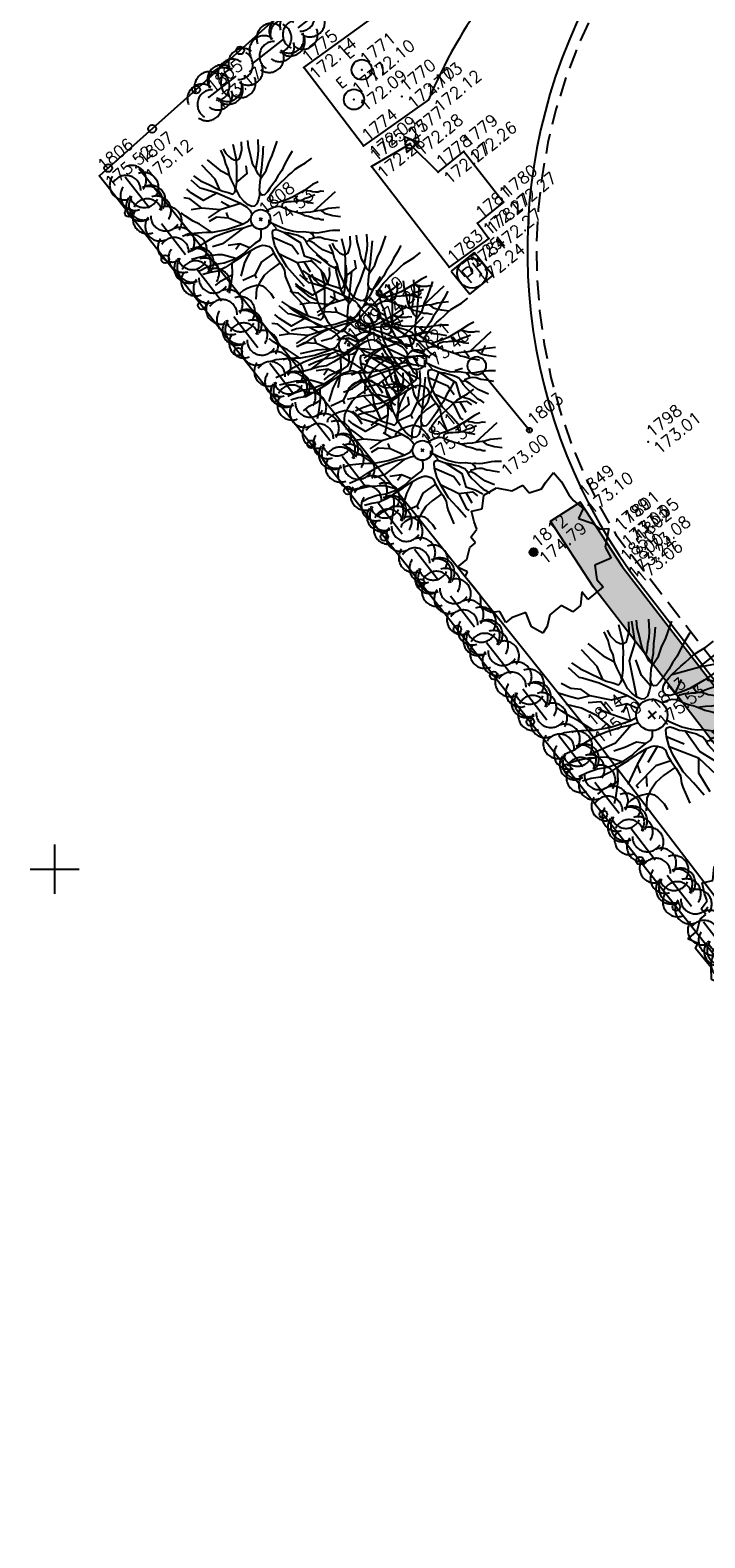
# Model space of a CAD drawing. Header units: feet. Extents: x 529188 to 529675, y 139816 to 140273.
# Tile 7 of 118: x 529274 to 529292, y 140008 to 140046. Entities that reach past the tile are written whole.
import ezdxf
from ezdxf.enums import TextEntityAlignment as Align

# ---------------------------------------------------------------- set-up
doc = ezdxf.new("R2010")
doc.units = ezdxf.units.FT
doc.header["$LTSCALE"] = 2
doc.header["$MEASUREMENT"] = 0
doc.header["$PDSIZE"] = 0.1
for name, pattern in [('CACHE', [0.375, 0.25, -0.125]), ('CACHEX2', [0.75, 0.5, -0.25]), ('CONTINU', [0])]:
    doc.linetypes.add(name, pattern=pattern)
doc.layers.get('0').update_dxf_attribs({"linetype": 'CONTINUOUS'})
for name, color, linetype in [('ARBRES', 70, 'CONTINUOUS'), ('BORDURETTE', 20, 'CONTINUOUS'), ('BOUCHE_EAU', 151, 'CONTINUOUS'), ('CANIVEAU', 32, 'CACHE'), ('CARROYAGE', 7, 'CONTINUOUS'), ('CLOTURE', 1, 'CONTINUOUS'), ('ECLAIRAGE', 220, 'CONTINUOUS'), ('HAIE', 80, 'CACHEX2'), ('INCENDIE', 22, 'CONTINUOUS'), ('MURS', 1, 'CONTINUOUS'), ('POLYGO', 241, 'CONTINUOUS'), ('SOCLES', 13, 'CONTINUOUS'), ('TALUS_HAUT', 40, 'CONTINUOUS'), ('TOPOALT', 3, 'CONTINUOUS'), ('TOPOJIS', 7, 'CONTINUOUS'), ('TOPOJIS-GELE', 7, 'CONTINUOUS'), ('TOPOMAT', 142, 'CONTINUOUS')]:
    doc.layers.add(name, color=color, linetype=linetype)
doc.styles.get("Standard").update_dxf_attribs({"font": 'ROMANS.SHX'})
pattern_1 = [(228.0128, (529357.68551, 140019.42807), (-7.99999823, -9.00000134), [0.134536, -13.319088]), (184.9697, (529357.59551, 140019.32807), (12.000001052, 0.999991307), [0.230868, -22.855925]), (132.5104, (529357.36551, 140019.30807), (9.99999072, -11.000008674), [0.162788, -16.116032]), (267.2737, (529356.97551, 140019.05807), (0.999996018, 20.000000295), [0.210238, -20.813558]), (292.8337, (529356.96551, 140018.84807), (-5.000009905, 11.999996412), [0.206155, -20.409373]), (357.2737, (529357.04551, 140018.65807), (-20.000000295, 0.999996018), [0.210238, -20.813558]), (37.6942, (529357.25551, 140018.64807), (-13.000007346, -9.999990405), [0.278029, -27.524849]), (72.2553, (529357.47551, 140018.81807), (7.000010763, 21.999996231), [0.262488, -25.986321]), (121.4296, (529357.55551, 140019.06807), (-8.000008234, 12.999995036), [0.21095, -20.884073]), (175.2364, (529357.44551, 140019.24807), (11.00000095, -0.99999153), [0.240832, -11.800763]), (222.3974, (529357.20551, 140019.26807), (-12.000007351, -10.999992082), [0.311448, -30.833375]), (138.8141, (529357.96551, 140019.04807), (-7.00000295, 5.99999731), [0.106301, -10.523844]), (171.4692, (529357.88551, 140019.11807), (12.999998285, -2.00000791), [0.202237, -20.021511]), (225, (529357.6855, 140019.1481), (-1e-16, -1), [0.141421, -1.272792]), (203.1986, (529357.61551, 140019.26807), (4.99999973, 2.00000133), [0.076158, -7.539615]), (291.8014, (529357.54551, 140019.23807), (-0.9999999, 3.00000027), [0.107703, -5.277462]), (30.9638, (529357.58551, 140019.13807), (2.99999802, 2.0000025), [0.174929, -5.656023]), (161.5651, (529357.7355, 140019.22807), (2.0000004, -0.9999984), [0.126491, -3.035787]), (16.3895, (529356.96551, 140019.23807), (10.0000022, 2.99999271), [0.1772, -17.542845]), (70.3462, (529357.13551, 140019.28807), (-3.99999525, -11.000002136), [0.148661, -14.717408]), (293.1986, (529357.73551, 140019.42807), (-2.00000133, 4.99999973), [0.152315, -7.463458]), (343.6105, (529357.79551, 140019.28807), (-10.0000022, 2.99999271), [0.1772, -17.542845]), (339.444, (529356.96551, 140018.61807), (-5.00000184, 1.999996), [0.17088, -8.373124]), (294.7751, (529357.12551, 140018.55807), (-4.99999219, 11.00000342), [0.143178, -14.174643]), (66.8014, (529357.74551, 140018.42807), (2.00000133, 4.99999973), [0.152315, -7.463458]), (17.354, (529357.80551, 140018.56807), (-13.00000202, -3.9999945), [0.167631, -16.595424]), (69.444, (529357.25551, 140018.42807), (-1.999996, -5.00000184), [0.08544, -8.458564]), (101.3099, (529357.68551, 140018.42807), (-0.99999763, 4.00000075), [0.05099, -5.048029]), (165.9638, (529357.6755, 140018.47807), (3.00000055, -0.99999806), [0.206155, -3.91695]), (186.009, (529357.47551, 140018.52807), (9.99999975, 0.999999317), [0.19105, -18.913923]), (303.6901, (529357.5855, 140019.04807), (-1.0000013, 1.9999996), [0.144222, -3.461329]), (353.1572, (529357.66551, 140018.92807), (16.999999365, -2.000007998), [0.251794, -24.927563]), (60.9454, (529357.91551, 140018.89807), (-4.00000003, -7.00000038), [0.102956, -10.192674]), (90, (529357.9655, 140018.9881), (-1, 1), [0.06, -0.94]), (120.2564, (529357.45551, 140018.55807), (3.99999489, -7.000002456), [0.138924, -13.75352]), (48.0128, (529357.38551, 140018.67807), (7.99999823, 9.00000134), [0.269072, -13.184552]), (0, (529357.5655, 140018.8781), (1, 1), [0.26, -0.74]), (325.3048, (529357.82551, 140018.87807), (-9.99999426, 7.00000861), [0.158114, -15.653274]), (254.0546, (529357.95551, 140018.78807), (-0.9999999, -4.00000013), [0.145602, -7.134508]), (207.646, (529357.91551, 140018.64807), (-18.999995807, -10.000007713), [0.237065, -23.469474]), (175.4261, (529357.70551, 140018.53807), (-13.000000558, 0.999994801), [0.250799, -24.829074])]

# ---------------------------------------------------------------- blocks, each defined once
blk = doc.blocks.new('TCPOINT')
at = {"color": 0}
blk.add_point((0, 0), dxfattribs=at)
at = {"layer": 'TOPOALT'}
blk.add_attdef('ALT', text='', height=0.3, dxfattribs=at).set_placement((0.1, -0.1), align=Align.TOP_LEFT)
at = {"layer": 'TOPOMAT'}
blk.add_attdef('MAT', (0.1, 0.1), '', height=0.3, dxfattribs=at)
blk = doc.blocks.new('269')
for p, q in [((0.035, 0), (-0.035, 0)), ((0, 0.035), (0, -0.035))]:
    blk.add_line(p, q)
blk.add_lwpolyline([(0, 0.231), (-0.2, -0.115), (0.2, -0.115)], close=True)
blk.add_circle((0, 0), 0.113)
blk = doc.blocks.new('482')
at = {"ltscale": 3}
blk.add_circle((0, 0), 0.258, dxfattribs=at)
blk.add_text('E', height=0.254, dxfattribs=at).set_placement((-0.085, 0.412))
blk = doc.blocks.new('RECTANG')
at = {"linetype": 'Continuous'}
for p, q in [((1, 1), (0, 1)), ((0, 1), (0, 0)), ((1, 0), (1, 1)), ((0, 0), (1, 0))]:
    blk.add_line(p, q, dxfattribs=at)
blk = doc.blocks.new('473')
at = {"ltscale": 3}
blk.add_circle((0, 0), 0.375, dxfattribs=at)
at = {"ltscale": 3, "xscale": 0.75, "yscale": 0.75, "zscale": 0.75}
blk.add_blockref('RECTANG', (-0.375, -0.375), dxfattribs=at)
at = {"ltscale": 3}
blk.add_text('PI', height=0.3817, dxfattribs=at).set_placement((-0.232, -0.179))
blk = doc.blocks.new('425')
at = {"linetype": 'CONTINU', "ltscale": 3}
for p, q in [((-0.324, 2.291), (-0.512, 2.376)), ((0.312, 2.291), (0.501, 2.376))]:
    blk.add_line(p, q, dxfattribs=at)
at = {"ltscale": 3}
for p, q in [((-0.006, 2.407), (-0.006, 2.621)), ((0, 1.885), (0, 0))]:
    blk.add_line(p, q, dxfattribs=at)
at = {"linetype": 'CONTINU', "ltscale": 3}
for centre, radius in [((0, 2.118), 0.233), ((0, 0), 0.0621)]:
    blk.add_circle(centre, radius, dxfattribs=at)
blk = doc.blocks.new('190')
for p, q in [((0.052, 0), (-0.052, 0)), ((0, -0.052), (0, 0.052))]:
    blk.add_line(p, q)
for points in [[(-0.619, 1.938), (-0.559, 1.732), (-0.46, 1.523), (-0.354, 1.285), (-0.291, 1.169), (-0.206, 1.053), (-0.142, 0.946), (-0.07, 0.952), (-0.02, 0.98), (0.016, 1.059), (0.061, 1.245), (0.098, 1.367), (0.171, 1.51), (0.208, 1.653), (0.282, 1.81), (0.336, 2.007)], [(-0.329, 1.239), (-0.245, 1.528), (-0.28, 2.015)], [(-0.09, 2.033), (-0.007, 1.626), (0.102, 1.375)], [(0.437, 0.574), (0.37, 0.496), (0.276, 0.425), (0.182, 0.369), (0.097, 0.362), (0.039, 0.398), (-0.01, 0.492), (-0.038, 0.629), (-0.043, 0.765), (-0.014, 0.901), (0.002, 1.001), (0.132, 1.122), (0.27, 1.286), (0.378, 1.415), (0.51, 1.6), (0.67, 1.921)], [(0.405, 1.994), (0.376, 1.859), (0.388, 1.766), (0.396, 1.687), (0.438, 1.6), (0.48, 1.557), (0.566, 1.542), (0.639, 1.591), (0.746, 1.669), (0.873, 1.838)], [(-0.144, 0.639), (-0.647, 0.843), (-0.975, 1.17), (-1.062, 1.55), (-1.169, 1.665)], [(-0.44, 1.229), (-0.82, 1.291), (-0.941, 1.636), (-0.968, 1.79)], [(-0.084, 0.235), (-0.076, 0.245), (-0.062, 0.33), (-0.074, 0.466), (-0.144, 0.639), (-0.44, 1.229), (-0.646, 1.539), (-0.688, 1.589), (-0.738, 1.896)], [(0.686, 0.829), (0.676, 0.931), (0.713, 1.067), (0.728, 1.196), (0.773, 1.303), (0.838, 1.425), (0.926, 1.625), (1.021, 1.76)], [(0.711, 1.062), (0.821, 1.152), (0.894, 1.223), (0.995, 1.308), (1.082, 1.401), (1.24, 1.613)], [(-1.176, 0.542), (-1.281, 0.892), (-1.358, 1.058), (-1.428, 1.273), (-1.465, 1.412)], [(-0.975, 1.17), (-1.217, 1.309)], [(0.132, 1.122), (0.476, 1.119), (0.579, 1.291)], [(1.723, 0.836), (1.536, 0.765), (1.37, 0.702), (1.204, 0.625), (1.038, 0.576), (0.888, 0.52), (0.686, 0.464), (0.578, 0.437), (0.47, 0.423), (0.428, 0.452), (0.413, 0.495), (0.421, 0.545), (0.45, 0.595), (0.515, 0.666), (0.603, 0.759), (0.675, 0.816), (0.747, 0.901), (0.855, 0.994), (0.993, 1.144), (1.109, 1.257), (1.182, 1.336), (1.239, 1.392)], [(0.655, 0.801), (0.898, 0.871), (1.071, 0.985), (1.258, 1.07), (1.587, 1.273)], [(-1.807, 0.935), (-1.668, 0.889), (-1.462, 0.758), (-1.27, 0.62), (-1.148, 0.519), (-0.835, 0.351), (-0.435, 0.198), (-0.292, 0.167), (-0.199, 0.188), (-0.161, 0.191)], [(-0.435, 0.198), (-0.613, 0.549), (-0.837, 0.756), (-1.044, 0.791)], [(-0.647, 0.843), (-1.01, 0.877)], [(-0.396, 0.741), (-0.492, 0.981)], [(-1.963, 0.534), (-1.722, 0.466), (-1.45, 0.442), (-1.157, 0.397), (-0.957, 0.331), (-0.679, 0.22), (-0.472, 0.112), (-0.329, 0.06), (-0.249, 0.019)], [(-0.613, 0.549), (-0.561, 0.687)], [(1.739, -0.191), (1.585, -0.153), (1.326, -0.13), (0.983, -0.076), (0.782, -0.017), (0.653, 0.034), (0.56, 0.071), (0.504, 0.136), (0.497, 0.207), (0.526, 0.272), (0.584, 0.329), (0.678, 0.357), (0.778, 0.377), (0.872, 0.391), (0.994, 0.405), (1.13, 0.41), (1.252, 0.416), (1.374, 0.423), (1.489, 0.429), (1.633, 0.413), (1.798, 0.389), (1.999, 0.38)], [(-1.117, -0.371), (-1.319, -0.081), (-1.419, -0.002), (-1.525, 0.064), (-1.618, 0.137), (-1.796, 0.23), (-2.008, 0.328)], [(-0.472, 0.112), (-1.148, 0.135), (-1.39, 0.239)], [(-0.677, -0.381), (-0.803, -0.141), (-1.062, 0.014)], [(0.239, 0.074), (0.295, 0.074), (0.388, 0.051), (0.459, 0.029), (0.546, -0.015), (0.602, -0.073), (0.645, -0.145), (0.679, -0.217), (0.715, -0.282), (0.758, -0.347), (0.814, -0.42), (0.857, -0.485), (0.906, -0.571), (0.934, -0.636), (0.992, -0.708), (1.041, -0.781), (1.083, -0.86), (1.154, -0.918), (1.19, -0.976), (1.24, -1.019)], [(-0.168, -0.185), (-0.174, -0.214), (-0.224, -0.285), (-0.283, -0.356), (-0.362, -0.391), (-0.491, -0.383), (-0.677, -0.381), (-0.856, -0.393), (-1.143, -0.369), (-1.428, -0.274), (-1.621, -0.158), (-1.842, -0.076), (-2.034, -0.032)], [(-1.8, -0.948), (-1.67, -0.837), (-1.445, -0.632), (-1.264, -0.397), (-1.472, -0.374), (-1.679, -0.329), (-1.851, -0.227), (-2.029, -0.149)], [(-0.803, -0.141), (-0.975, -0.193)], [(0.787, -1.087), (0.644, -0.934), (0.545, -0.862), (0.459, -0.775), (0.332, -0.602), (0.261, -0.472), (0.212, -0.378), (0.163, -0.27), (0.127, -0.215)], [(0.622, -0.106), (0.681, -0.045), (0.731, -0.045), (0.832, -0.09), (0.889, -0.14), (0.953, -0.177), (1.017, -0.228), (1.074, -0.257), (1.131, -0.314), (1.174, -0.373), (1.202, -0.423), (1.238, -0.459), (1.294, -0.524)], [(1.46, -0.389), (1.367, -0.367), (1.282, -0.337), (1.21, -0.308), (1.109, -0.286), (1.053, -0.25), (1.038, -0.206), (1.039, -0.156), (1.077, -0.091)], [(1.368, -0.134), (1.384, -0.181), (1.44, -0.239), (1.468, -0.289), (1.526, -0.34), (1.582, -0.383), (1.64, -0.406), (1.698, -0.465)], [(-1.953, -0.569), (-1.767, -0.571), (-1.575, -0.61), (-1.443, -0.63)], [(-0.699, -0.452), (-1.01, -0.589), (-1.304, -0.796)], [(-1.264, -0.397), (-0.985, -0.428), (-0.699, -0.452), (-0.542, -0.475), (-0.434, -0.512), (-0.378, -0.534), (-0.328, -0.584), (-0.271, -0.671), (-0.25, -0.757), (-0.288, -0.878), (-0.302, -1.008), (-0.319, -1.208), (-0.349, -1.379), (-0.43, -1.515), (-0.459, -1.601), (-0.565, -1.955)], [(-0.219, -2.023), (-0.23, -1.674), (-0.249, -1.357), (-0.195, -0.963), (-0.143, -0.748), (-0.048, -0.549), (0.025, -0.441), (0.075, -0.413), (0.133, -0.435), (0.182, -0.5), (0.245, -0.615), (0.331, -0.709), (0.409, -0.818), (0.479, -0.912), (0.507, -0.976), (0.543, -1.042), (0.543, -1.107), (0.535, -1.163), (0.52, -1.235), (0.526, -1.35), (0.533, -1.451), (0.546, -1.551), (0.559, -1.651), (0.572, -1.745), (0.601, -1.81), (0.632, -1.934)], [(-0.048, -0.549), (0.199, -1.021), (0.182, -1.297)], [(0.245, -0.615), (0.406, -1.09), (0.268, -1.418), (0.406, -1.625), (0.493, -1.832)], [(0.859, -0.488), (1, -0.579), (1.114, -0.659), (1.27, -0.746), (1.385, -0.819), (1.513, -0.87), (1.754, -1.032)], [(1.183, -0.698), (1.926, -0.657)], [(-1.662, -1.174), (-1.593, -1.125), (-1.479, -1.119), (-1.371, -1.134), (-1.257, -1.171), (-1.143, -1.222), (-1.093, -1.259), (-1.036, -1.338), (-1.009, -1.445), (-1.003, -1.524), (-0.996, -1.624), (-1.016, -1.763)], [(-0.316, -1.172), (-0.62, -1.148), (-0.835, -1.16), (-1.05, -1.229), (-1.201, -1.3), (-1.382, -1.493)], [(-0.288, -0.878), (-0.682, -0.848), (-1.01, -1.004), (-1.338, -0.917)], [(-1.01, -1.004), (-1.027, -1.09)], [(-0.195, -0.963), (0.026, -1.435), (-0.077, -1.849), (-0.043, -1.935)], [(0.763, -1.219), (0.786, -1.151), (0.765, -1.087), (0.808, -1.087), (0.844, -1.116), (0.901, -1.174), (0.987, -1.225), (1.108, -1.291), (1.18, -1.334), (1.251, -1.378), (1.386, -1.49)], [(1.328, -0.783), (1.356, -0.905), (1.426, -1.006), (1.483, -1.085), (1.622, -1.229)], [(0.026, -1.435), (0.32, -1.625), (0.355, -1.78)], [(0.173, -1.53), (0.13, -1.832)], [(0.863, -1.843), (0.739, -1.603), (0.698, -1.452), (0.669, -1.345), (0.635, -1.243), (0.62, -1.208), (0.534, -1.169)], [(0.625, -1.219), (0.628, -1.193), (0.649, -1.171), (0.692, -1.193), (0.772, -1.223), (0.828, -1.26), (0.893, -1.317), (0.956, -1.426), (1.005, -1.476), (1.056, -1.534), (1.17, -1.665)]]:
    blk.add_lwpolyline(points)
blk.add_circle((0, 0), 0.25)
blk = doc.blocks.new('189')
h = blk.add_hatch()
h.set_pattern_fill('ANSI31', color=256, scale=0.2, style=0)
h.set_pattern_definition([(45, (-527485.07046, -148351.732363), (-0.0176776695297, 0.0176776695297), [])])
edge = h.paths.add_edge_path()
edge.add_arc((0, 0), 0.1, 0, 360)
for p, q in [((-0.311, 1.681), (-0.062, 1.93)), ((-0.062, 1.93), (0.311, 1.868)), ((-0.747, 1.37), (-0.685, 1.557)), ((-0.685, 1.557), (-0.56, 1.806)), ((-0.56, 1.806), (-0.311, 1.681)), ((0.311, 1.868), (0.56, 1.557)), ((0.56, 1.557), (0.872, 1.494)), ((-0.996, 1.308), (-0.747, 1.37)), ((-0.996, 1.121), (-0.996, 1.308)), ((0.872, 1.494), (0.872, 1.245)), ((0.872, 1.245), (1.183, 1.121)), ((1.183, 1.121), (1.37, 1.183)), ((1.37, 1.183), (1.681, 1.245)), ((1.681, 1.245), (1.681, 0.934)), ((-1.744, 0.934), (-1.432, 0.934)), ((-1.619, 0.685), (-1.744, 0.934)), ((-1.432, 0.934), (-1.183, 1.121)), ((-1.183, 1.121), (-0.996, 1.121)), ((1.681, 0.934), (1.619, 0.56)), ((-1.744, 0.623), (-1.619, 0.685)), ((-1.744, 0.249), (-1.744, 0.623)), ((1.619, 0.56), (1.619, 0.374)), ((-1.93, -0.249), (-1.744, 0)), ((-1.744, 0), (-1.744, 0.249)), ((1.681, 0.062), (1.432, -0.062)), ((1.619, 0.374), (1.681, 0.062)), ((-1.806, -0.498), (-1.93, -0.249)), ((1.432, -0.062), (1.619, -0.374)), ((1.619, -0.374), (1.681, -0.623)), ((-1.619, -0.623), (-1.806, -0.498)), ((-1.681, -0.934), (-1.619, -0.623)), ((1.868, -0.747), (1.494, -1.059)), ((1.681, -0.623), (1.868, -0.747)), ((-1.494, -0.934), (-1.681, -0.934)), ((-1.121, -1.059), (-1.494, -0.934)), ((-1.245, -1.432), (-1.121, -1.059)), ((1.494, -1.059), (1.432, -1.37)), ((-1.121, -1.744), (-1.245, -1.432)), ((-0.685, -1.494), (-0.934, -1.681)), ((-0.311, -1.494), (-0.685, -1.494)), ((-0.187, -1.806), (-0.311, -1.494)), ((0.996, -1.245), (0.81, -1.557)), ((1.432, -1.37), (0.996, -1.245)), ((-0.934, -1.681), (-1.121, -1.744)), ((0.062, -1.806), (-0.187, -1.806)), ((0.311, -1.557), (0.062, -1.806)), ((0.311, -1.806), (0.311, -1.557)), ((0.81, -1.806), (0.311, -1.806)), ((0.81, -1.557), (0.81, -1.806))]:
    blk.add_line(p, q)
blk.add_circle((0, 0), 0.1)
blk = doc.blocks.new('191')
for p, q in [((0.138, 0), (-0.138, 0)), ((0, -0.138), (0, 0.138))]:
    blk.add_line(p, q)
for points in [[(-0.742, 2.326), (-0.67, 2.078), (-0.552, 1.827), (-0.425, 1.542), (-0.35, 1.403), (-0.247, 1.264), (-0.17, 1.135), (-0.084, 1.142), (-0.024, 1.176), (0.02, 1.271), (0.074, 1.494), (0.117, 1.641), (0.205, 1.812), (0.25, 1.984), (0.338, 2.172), (0.404, 2.408)], [(-0.395, 1.487), (-0.294, 1.833), (-0.336, 2.418)], [(-0.108, 2.439), (-0.008, 1.951), (0.122, 1.651)], [(0.525, 0.689), (0.444, 0.595), (0.331, 0.51), (0.219, 0.442), (0.116, 0.435), (0.047, 0.478), (-0.012, 0.591), (-0.045, 0.755), (-0.052, 0.918), (-0.016, 1.081), (0.003, 1.202), (0.158, 1.347), (0.324, 1.543), (0.454, 1.698), (0.612, 1.919), (0.804, 2.305)], [(0.486, 2.393), (0.451, 2.231), (0.466, 2.119), (0.475, 2.024), (0.526, 1.92), (0.576, 1.869), (0.68, 1.85), (0.766, 1.91), (0.896, 2.003), (1.048, 2.205)], [(-0.902, 1.372), (-1.197, 1.506), (-1.331, 1.693), (-1.488, 1.936)], [(-0.173, 0.766), (-0.555, 0.944), (-0.902, 1.372), (-0.983, 1.639), (-1.17, 1.827), (-1.275, 2.082)], [(-0.075, 0.393), (-0.074, 0.396), (-0.089, 0.56), (-0.173, 0.766), (-0.528, 1.475), (-0.775, 1.847), (-0.826, 1.907), (-0.886, 2.275)], [(-0.012, 0.591), (0.436, 1.425), (0.837, 1.693), (1.115, 2.172)], [(0.823, 0.995), (0.811, 1.118), (0.855, 1.28), (0.874, 1.436), (0.927, 1.564), (1.005, 1.709), (1.111, 1.95), (1.225, 2.112)], [(0.854, 1.275), (0.986, 1.383), (1.073, 1.468), (1.194, 1.57), (1.299, 1.681), (1.488, 1.936)], [(-1.411, 0.65), (-1.538, 1.071), (-1.63, 1.269), (-1.714, 1.528), (-1.758, 1.695)], [(-1.002, 0.422), (-1.09, 0.864), (-1.277, 1.265), (-1.518, 1.586)], [(2.068, 1.003), (1.843, 0.919), (1.644, 0.842), (1.445, 0.75), (1.246, 0.691), (1.065, 0.623), (0.823, 0.557), (0.694, 0.524), (0.564, 0.508), (0.513, 0.542), (0.496, 0.594), (0.505, 0.654), (0.54, 0.714), (0.618, 0.8), (0.723, 0.911), (0.81, 0.98), (0.897, 1.082), (1.027, 1.192), (1.192, 1.373), (1.331, 1.508), (1.418, 1.603), (1.487, 1.671)], [(-0.522, 0.237), (-0.795, 0.677), (-0.795, 1.078), (-1.063, 1.265)], [(0.444, 0.595), (0.436, 0.944), (0.57, 1.345)], [(0.786, 0.961), (1.077, 1.046), (1.285, 1.182), (1.51, 1.284), (1.905, 1.528)], [(-2.169, 1.122), (-2.002, 1.067), (-1.755, 0.91), (-1.524, 0.744), (-1.378, 0.623), (-1.002, 0.422), (-0.522, 0.237), (-0.35, 0.2), (-0.346, 0.201)], [(-0.795, 0.677), (-0.956, 0.971)], [(-1.34, -0.445), (-1.582, -0.097), (-1.703, -0.002), (-1.83, 0.077), (-1.941, 0.164), (-2.155, 0.277), (-2.41, 0.393)], [(-2.356, 0.641), (-2.066, 0.56), (-1.74, 0.531), (-1.389, 0.477), (-1.148, 0.397), (-0.815, 0.265), (-0.566, 0.134), (-0.395, 0.072), (-0.394, 0.072)], [(-0.18, 0.357), (-0.314, 0.623), (-0.581, 0.757)], [(-0.314, 0.623), (-0.528, 0.516)], [(2.086, -0.23), (1.901, -0.184), (1.591, -0.156), (1.179, -0.091), (0.939, -0.021), (0.784, 0.041), (0.672, 0.085), (0.604, 0.163), (0.597, 0.249), (0.632, 0.326), (0.701, 0.394), (0.813, 0.429), (0.934, 0.452), (1.046, 0.469), (1.192, 0.485), (1.356, 0.492), (1.503, 0.499), (1.649, 0.507), (1.787, 0.514), (1.959, 0.495), (2.157, 0.467), (2.399, 0.457)], [(1.046, 0.469), (1.721, 0.167), (2.436, 0.167)], [(-0.566, 0.134), (-1.17, 0.035), (-1.866, 0.222)], [(0.392, 0.079), (0.465, 0.061), (0.551, 0.035), (0.655, -0.018), (0.722, -0.087), (0.774, -0.174), (0.815, -0.26), (0.858, -0.339), (0.909, -0.417), (0.977, -0.504), (1.028, -0.582), (1.088, -0.685), (1.121, -0.763), (1.19, -0.85), (1.249, -0.937), (1.299, -1.032), (1.385, -1.102), (1.428, -1.171), (1.487, -1.223)], [(0.784, 0.041), (1.159, 0.221)], [(1.721, 0.167), (2.123, -0.047), (2.337, -0.073)], [(-0.249, -0.313), (-0.269, -0.342), (-0.339, -0.427), (-0.434, -0.469), (-0.589, -0.459), (-0.812, -0.457), (-1.027, -0.472), (-1.371, -0.443), (-1.714, -0.329), (-1.945, -0.189), (-2.21, -0.092), (-2.441, -0.038)], [(-2.161, -1.137), (-2.004, -1.005), (-1.734, -0.759), (-1.517, -0.477), (-1.767, -0.449), (-2.015, -0.395), (-2.221, -0.273), (-2.435, -0.179)], [(-0.589, -0.459), (-0.742, -0.286), (-1.063, -0.205), (-1.331, -0.098)], [(0.944, -1.304), (0.773, -1.121), (0.654, -1.034), (0.551, -0.931), (0.398, -0.723), (0.313, -0.566), (0.254, -0.454), (0.204, -0.344)], [(0.746, -0.127), (0.817, -0.054), (0.877, -0.054), (0.998, -0.107), (1.066, -0.168), (1.144, -0.213), (1.22, -0.273), (1.289, -0.308), (1.357, -0.377), (1.408, -0.447), (1.442, -0.508), (1.485, -0.551), (1.553, -0.629)], [(1.753, -0.467), (1.641, -0.44), (1.538, -0.405), (1.453, -0.37), (1.331, -0.343), (1.263, -0.3), (1.246, -0.248), (1.247, -0.188), (1.292, -0.109)], [(1.641, -0.161), (1.66, -0.217), (1.728, -0.286), (1.762, -0.347), (1.831, -0.408), (1.899, -0.46), (1.968, -0.487), (2.038, -0.558)], [(-2.344, -0.683), (-2.121, -0.686), (-1.889, -0.731), (-1.732, -0.756)], [(-0.65, -0.571), (-1.09, -0.74), (-1.598, -0.981)], [(-1.517, -0.477), (-1.182, -0.514), (-0.839, -0.543), (-0.65, -0.571), (-0.521, -0.614), (-0.453, -0.641), (-0.394, -0.701), (-0.325, -0.805), (-0.3, -0.908), (-0.345, -1.054), (-0.363, -1.209), (-0.383, -1.449), (-0.419, -1.655), (-0.516, -1.818), (-0.551, -1.921), (-0.678, -2.346)], [(-1.09, -0.74), (-1.17, -0.954)], [(-0.394, -0.701), (-0.849, -0.874)], [(-0.263, -2.427), (-0.276, -2.009), (-0.299, -1.628), (-0.235, -1.156), (-0.172, -0.898), (-0.058, -0.658), (0.029, -0.529), (0.09, -0.496), (0.159, -0.522), (0.219, -0.6), (0.294, -0.738), (0.397, -0.851), (0.49, -0.982), (0.575, -1.095), (0.609, -1.172), (0.652, -1.25), (0.651, -1.328), (0.642, -1.396), (0.624, -1.482), (0.631, -1.62), (0.639, -1.741), (0.655, -1.861), (0.671, -1.982), (0.687, -2.094), (0.721, -2.172), (0.758, -2.321)], [(-0.058, -0.658), (0.168, -1.088)], [(1.03, -0.586), (1.2, -0.694), (1.337, -0.791), (1.525, -0.896), (1.662, -0.983), (1.816, -1.044), (2.104, -1.238)], [(-0.363, -1.209), (-0.742, -1.061), (-1.438, -1.141), (-1.438, -1.221)], [(-1.09, -1.101), (-1.25, -1.328)], [(-0.172, -0.898), (0.222, -1.596), (0.337, -2.418)], [(0.397, -0.851), (0.355, -1.489), (0.655, -2.352)], [(1.42, -0.838), (2.311, -0.789)], [(1.594, -0.94), (1.627, -1.086), (1.712, -1.208), (1.779, -1.303), (1.946, -1.475)], [(-1.994, -1.409), (-1.911, -1.349), (-1.775, -1.342), (-1.645, -1.361), (-1.508, -1.405), (-1.372, -1.466), (-1.311, -1.51), (-1.244, -1.605), (-1.211, -1.734), (-1.203, -1.829), (-1.195, -1.949), (-1.219, -2.115)], [(-0.379, -1.406), (-0.744, -1.378), (-1.002, -1.392), (-1.26, -1.475), (-1.441, -1.56), (-1.658, -1.792)], [(1.035, -2.211), (0.887, -1.923), (0.837, -1.742), (0.803, -1.614), (0.762, -1.492), (0.744, -1.449), (0.641, -1.402)], [(0.75, -1.463), (0.754, -1.431), (0.779, -1.406), (0.831, -1.432), (0.926, -1.467), (0.994, -1.511), (1.071, -1.581), (1.147, -1.711), (1.206, -1.772), (1.267, -1.841), (1.403, -1.998)], [(0.915, -1.463), (0.943, -1.381), (0.918, -1.304), (0.97, -1.305), (1.013, -1.339), (1.081, -1.408), (1.184, -1.469), (1.33, -1.549), (1.416, -1.601), (1.501, -1.654), (1.663, -1.788)], [(0.222, -1.596), (-0.019, -1.89), (-0.095, -2.44)], [(0.583, -2.144), (0.542, -2.381)]]:
    blk.add_lwpolyline(points)
blk.add_circle((0, 0), 0.4)
blk = doc.blocks.new('RONDCLOT')
at = {"layer": 'CLOTURE'}
blk.add_circle((0, 0), 0.1, dxfattribs=at)
blk = doc.blocks.new('HAIEBASE')
at = {"layer": 'HAIE'}
for centre, start, end in [((-0.223, 0.05), 14.988, 164.4142), ((0.002, 0.141), 14.988, 164.4142), ((0.227, 0.05), 14.988, 164.4142), ((-0.147, -0.129), 50.5983, 200.0244), ((0.078, 0.086), 243.6198, 27.2304), ((-0.23, -0.099), 196.6108, 340.2213), ((0.022, -0.064), 196.6108, 340.2213), ((0.223, -0.099), 196.6108, 340.2213)]:
    blk.add_arc(centre, 0.25, start, end, dxfattribs=at)

msp = doc.modelspace()

# ---------------------------------------------------------------- hatches: boundary and pattern name
h = msp.add_hatch()
h.set_pattern_fill('GRAVEL', color=254, style=0)
h.set_pattern_definition(pattern_1)
h.paths.add_polyline_path([(529287.629, 140033.852), (529288.384, 140034.342), (529289.452, 140032.697), (529293.58, 140027.353), (529299.205, 140020.07), (529304.222, 140013.575), (529317.864, 139995.912), (529311.131, 139990.861), (529310.591, 139991.581), (529316.594, 139996.084), (529309.546, 140005.21), (529301.677, 140015.397), (529297.385, 140020.953), (529293.809, 140025.584), (529288.87, 140031.978), (529288.717, 140032.176)])
h = msp.add_hatch()
h.set_pattern_fill('GRAVEL', color=254, style=0)
h.set_pattern_definition(pattern_1)
h.paths.add_polyline_path([(529287.629, 140033.852), (529288.384, 140034.342), (529289.452, 140032.697), (529293.58, 140027.353), (529299.205, 140020.07), (529304.222, 140013.575), (529317.864, 139995.912), (529311.131, 139990.861), (529310.591, 139991.581), (529316.594, 139996.084), (529309.546, 140005.21), (529301.677, 140015.397), (529297.385, 140020.953), (529293.809, 140025.584), (529288.87, 140031.978), (529288.717, 140032.176)])

# ---------------------------------------------------------------- linework, layer by layer
at = {"layer": 'BORDURETTE', "flags": 128}
msp.add_lwpolyline([(529365.744, 140113.595), (529346.604, 140099.162), (529349.584, 140095.322), (529348.792, 140094.696), (529345.813, 140098.607), (529334.491, 140089.442), (529335.885, 140087.796), (529327.818, 140081.654), (529329.185, 140079.821), (529328.42, 140079.255), (529326.995, 140081.07), (529328.42, 140079.255), (529326.995, 140081.07), (529302.908, 140062.841), (529304.421, 140060.817), (529293.1, 140052.27, 0.12784), (529288.488, 140046.948, 0.276945), (529289.647, 140032.594), (529317.669, 139996.417)], format="xyb", dxfattribs=at)
at = {"layer": 'CANIVEAU', "flags": 128}
msp.add_lwpolyline([(529312.574, 140066.616), (529292.87, 140051.726, 0.119576), (529288.706, 140046.784, 0.258906), (529289.298, 140033.497), (529303.658, 140014.96)], format="xyb", dxfattribs=at)
at = {"layer": 'CARROYAGE'}
for p, q in [((529275, 140024.375), (529275, 140025.625)), ((529274.375, 140025), (529275.625, 140025))]:
    msp.add_line(p, q, dxfattribs=at)
at = {"layer": 'CLOTURE', "flags": 128}
msp.add_lwpolyline([(529410.751, 140154.535), (529386.824, 140134.715), (529359.908, 140112.4), (529338.753, 140094.959), (529330.385, 140087.951), (529280.895, 140046.879), (529276.141, 140042.641), (529298.016, 140014.941), (529312.311, 139996.556), (529308.119, 139992.789)], dxfattribs=at)
at = {"layer": 'HAIE', "flags": 128}
for points in [[(529302.101, 140062.691), (529278.929, 140044.642)], [(529276.798, 140042.617), (529312.809, 139996.247), (529308.053, 139991.949)]]:
    msp.add_lwpolyline(points, dxfattribs=at)
at = {"layer": 'MURS', "flags": 128}
msp.add_lwpolyline([(529288.384, 140034.342), (529289.452, 140032.697), (529317.864, 139995.912), (529311.131, 139990.861), (529310.591, 139991.581), (529316.594, 139996.084), (529288.717, 140032.176), (529287.629, 140033.852)], close=True, dxfattribs=at)
at = {"layer": 'SOCLES', "flags": 128}
for points in [[(529284.046, 140043.451), (529284.761, 140042.738), (529285.42, 140043.259), (529286.429, 140041.972), (529285.765, 140041.437), (529286.053, 140041.045), (529285.044, 140040.314), (529283.071, 140042.883)], [(529284.046, 140043.451), (529283.071, 140042.883)]]:
    msp.add_lwpolyline(points, dxfattribs=at)
at = {"layer": 'TALUS_HAUT', "flags": 128}
msp.add_lwpolyline([(529302.873, 140061.833), (529288.154, 140049.504, 0.119671), (529284.518, 140044.572), (529282.868, 140043.404), (529281.341, 140045.401), (529283.092, 140046.662)], format="xyb", dxfattribs=at)
msp.add_lwpolyline([(529277.16, 140042.81), (529288.601, 140028.511), (529313.504, 139995.928)], dxfattribs=at)

# ---------------------------------------------------------------- block references
at = {"layer": 'ARBRES', "rotation": 39.33073407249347}
for name, p in [('190', (529280.245, 140041.532)), ('190', (529283.014, 140039.127)), ('190', (529282.487, 140038.338)), ('190', (529284.211, 140037.965)), ('190', (529284.364, 140035.655)), ('189', (529287.195, 140033.064)), ('191', (529290.207, 140028.924)), ('189', (529293.062, 140023.607)), ('189', (529293.821, 140023.591))]:
    msp.add_blockref(name, p, dxfattribs=at)
at = {"layer": 'BOUCHE_EAU', "rotation": 39.33073407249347}
for p in [(529282.819, 140045.341), (529282.621, 140044.586)]:
    msp.add_blockref('482', p, dxfattribs=at)
at = {"layer": 'CLOTURE'}
for p, rotation in [((529279.722, 140045.833), 221.7144429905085), ((529278.602, 140044.835), 221.7144429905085), ((529277.483, 140043.837), 221.7144429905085), ((529276.363, 140042.839), 221.7144429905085), ((529276.886, 140041.697), 308.2987787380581), ((529277.816, 140040.52), 308.2987787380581), ((529278.746, 140039.343), 308.2987787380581), ((529279.675, 140038.166), 308.2987787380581), ((529280.605, 140036.989), 308.2987787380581), ((529281.534, 140035.811), 308.2987787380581), ((529282.464, 140034.634), 308.2987787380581), ((529283.394, 140033.457), 308.2987787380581), ((529284.323, 140032.28), 308.2987787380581), ((529285.253, 140031.103), 308.2987787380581), ((529286.183, 140029.926), 308.2987787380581), ((529287.112, 140028.748), 308.2987787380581), ((529288.042, 140027.571), 308.2987787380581), ((529288.972, 140026.394), 308.2987787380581), ((529289.901, 140025.217), 308.2987787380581), ((529290.831, 140024.04), 308.2987787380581)]:
    msp.add_blockref('RONDCLOT', p, dxfattribs=dict(at, rotation=rotation))
at = {"layer": 'ECLAIRAGE', "rotation": 39.33073407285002}
msp.add_blockref('425', (529287.089, 140036.17), dxfattribs=at)
at = {"layer": 'HAIE', "xscale": 1.5, "yscale": 1.5, "zscale": 1.5}
for p, rotation in [((529281.195, 140046.406), 217.9165693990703), ((529280.643, 140045.976), 37.91656939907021), ((529279.617, 140045.177), 217.9165693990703), ((529279.065, 140044.747), 37.91656939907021), ((529277.104, 140042.222), 307.833324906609), ((529277.534, 140041.669), 127.833324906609), ((529278.331, 140040.642), 307.833324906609), ((529278.761, 140040.089), 127.833324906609), ((529279.558, 140039.063), 307.833324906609), ((529279.987, 140038.51), 127.833324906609), ((529280.785, 140037.483), 307.833324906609), ((529281.214, 140036.93), 127.833324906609), ((529282.011, 140035.904), 307.833324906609), ((529282.441, 140035.351), 127.833324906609), ((529283.238, 140034.324), 307.833324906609), ((529283.667, 140033.771), 127.833324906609), ((529284.465, 140032.744), 307.833324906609), ((529284.894, 140032.191), 127.833324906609), ((529285.692, 140031.165), 307.833324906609), ((529286.121, 140030.612), 127.833324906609), ((529286.918, 140029.585), 307.833324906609), ((529287.348, 140029.032), 127.833324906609), ((529288.145, 140028.006), 307.833324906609), ((529288.574, 140027.453), 127.833324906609), ((529289.372, 140026.426), 307.833324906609), ((529289.801, 140025.873), 127.833324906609), ((529290.598, 140024.846), 307.833324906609), ((529291.028, 140024.293), 127.833324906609), ((529291.825, 140023.267), 307.833324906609), ((529292.255, 140022.714), 127.833324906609)]:
    msp.add_blockref('HAIEBASE', p, dxfattribs=dict(at, rotation=rotation))
at = {"layer": 'INCENDIE', "rotation": 39.33073407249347}
msp.add_blockref('473', (529285.628, 140040.161), dxfattribs=at)
at = {"layer": 'POLYGO', "rotation": 39.33073407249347}
msp.add_blockref('269', (529284.046, 140043.451), dxfattribs=at)
at = {"layer": 'TOPOJIS'}
ref = msp.add_blockref('TCPOINT', (529281.341, 140045.401), dxfattribs=at)
ref.add_attrib('MAT', '1775', (529281.441, 140045.501), dxfattribs={"layer": 'TOPOMAT', "height": 0.3, "rotation": 39.3307})
ref.add_attrib('ALT', '172.14', dxfattribs={"layer": 'TOPOALT', "height": 0.3, "rotation": 39.3307}).set_placement((529281.441, 140045.301), align=Align.TOP_LEFT)
ref = msp.add_blockref('TCPOINT', (529282.819, 140045.341), dxfattribs=at)
ref.add_attrib('MAT', '1771', (529282.919, 140045.441), dxfattribs={"layer": 'TOPOMAT', "height": 0.3, "rotation": 39.3307})
ref.add_attrib('ALT', '172.10', dxfattribs={"layer": 'TOPOALT', "height": 0.3, "rotation": 39.3307}).set_placement((529282.919, 140045.241), align=Align.TOP_LEFT)
ref = msp.add_blockref('TCPOINT', (529283.842, 140044.659), dxfattribs=at)
ref.add_attrib('MAT', '1770', (529283.942, 140044.759), dxfattribs={"layer": 'TOPOMAT', "height": 0.3, "rotation": 39.3307})
ref.add_attrib('ALT', '172.10', dxfattribs={"layer": 'TOPOALT', "height": 0.3, "rotation": 39.3307}).set_placement((529283.942, 140044.559), align=Align.TOP_LEFT)
ref = msp.add_blockref('TCPOINT', (529284.046, 140043.451), dxfattribs=at)
ref.add_attrib('MAT', '1777', (529284.146, 140043.551), dxfattribs={"layer": 'TOPOMAT', "height": 0.3, "rotation": 39.3307})
ref = msp.add_blockref('TCPOINT', (529284.046, 140043.451), dxfattribs=at)
ref.add_attrib('MAT', '25', (529284.146, 140043.551), dxfattribs={"layer": 'TOPOMAT', "height": 0.3, "rotation": 39.3307})
ref.add_attrib('ALT', '172.28', dxfattribs={"layer": 'TOPOALT', "height": 0.3, "rotation": 39.3307}).set_placement((529284.146, 140043.351), align=Align.TOP_LEFT)
ref = msp.add_blockref('TCPOINT', (529285.42, 140043.259), dxfattribs=at)
ref.add_attrib('MAT', '1779', (529285.52, 140043.359), dxfattribs={"layer": 'TOPOMAT', "height": 0.3, "rotation": 39.3307})
ref.add_attrib('ALT', '172.26', dxfattribs={"layer": 'TOPOALT', "height": 0.3, "rotation": 39.3307}).set_placement((529285.52, 140043.159), align=Align.TOP_LEFT)
ref = msp.add_blockref('TCPOINT', (529276.141, 140042.641), dxfattribs=at)
ref.add_attrib('MAT', '1806', (529276.241, 140042.741), dxfattribs={"layer": 'TOPOMAT', "height": 0.3, "rotation": 39.3307})
ref.add_attrib('ALT', '175.52', dxfattribs={"layer": 'TOPOALT', "height": 0.3, "rotation": 39.3307}).set_placement((529276.241, 140042.541), align=Align.TOP_LEFT)
ref = msp.add_blockref('TCPOINT', (529285.628, 140040.161), dxfattribs=at)
ref.add_attrib('MAT', '1784', (529285.728, 140040.261), dxfattribs={"layer": 'TOPOMAT', "height": 0.3, "rotation": 39.3307})
ref.add_attrib('ALT', '172.24', dxfattribs={"layer": 'TOPOALT', "height": 0.3, "rotation": 39.3307}).set_placement((529285.728, 140040.061), align=Align.TOP_LEFT)
ref = msp.add_blockref('TCPOINT', (529287.089, 140036.17), dxfattribs=at)
ref.add_attrib('MAT', '1803', (529287.189, 140036.27), dxfattribs={"layer": 'TOPOMAT', "height": 0.3, "rotation": 39.3307})
ref.add_attrib('ALT', '173.00', dxfattribs={"layer": 'TOPOALT', "height": 0.3, "rotation": 39.3307}).set_placement((529286.326, 140035.2), align=Align.TOP_LEFT)
ref = msp.add_blockref('TCPOINT', (529290.109, 140035.869), dxfattribs=at)
ref.add_attrib('MAT', '1798', (529290.209, 140035.969), dxfattribs={"layer": 'TOPOMAT', "height": 0.3, "rotation": 39.3307})
ref.add_attrib('ALT', '173.01', dxfattribs={"layer": 'TOPOALT', "height": 0.3, "rotation": 39.3307}).set_placement((529290.209, 140035.769), align=Align.TOP_LEFT)
ref = msp.add_blockref('TCPOINT', (529289.452, 140032.697), dxfattribs=at)
ref.add_attrib('MAT', '1850', (529289.552, 140032.797), dxfattribs={"layer": 'TOPOMAT', "height": 0.3, "rotation": 39.3307})
ref.add_attrib('ALT', '173.24', dxfattribs={"layer": 'TOPOALT', "height": 0.3, "rotation": 39.3307}).set_placement((529289.552, 140032.597), align=Align.TOP_LEFT)
ref = msp.add_blockref('TCPOINT', (529290.207, 140028.924), dxfattribs=at)
ref.add_attrib('MAT', '1813', (529290.307, 140029.024), dxfattribs={"layer": 'TOPOMAT', "height": 0.3, "rotation": 39.3307})
ref.add_attrib('ALT', '175.53', dxfattribs={"layer": 'TOPOALT', "height": 0.3, "rotation": 39.3307}).set_placement((529290.307, 140028.824), align=Align.TOP_LEFT)
ref = msp.add_blockref('TCPOINT', (529288.601, 140028.511), dxfattribs=at)
ref.add_attrib('MAT', '1814', (529288.701, 140028.611), dxfattribs={"layer": 'TOPOMAT', "height": 0.3, "rotation": 39.3307})
ref.add_attrib('ALT', '175.70', dxfattribs={"layer": 'TOPOALT', "height": 0.3, "rotation": 39.3307}).set_placement((529288.701, 140028.411), align=Align.TOP_LEFT)
at = {"layer": 'TOPOJIS-GELE'}
ref = msp.add_blockref('TCPOINT', (529278.929, 140044.642), dxfattribs=at)
ref.add_attrib('MAT', '1805', (529279.029, 140044.742), dxfattribs={"layer": 'TOPOMAT', "height": 0.3, "rotation": 39.3307})
ref.add_attrib('ALT', '173.17', dxfattribs={"layer": 'TOPOALT', "height": 0.3, "rotation": 39.3307}).set_placement((529279.029, 140044.542), align=Align.TOP_LEFT)
ref = msp.add_blockref('TCPOINT', (529282.621, 140044.586), dxfattribs=at)
ref.add_attrib('MAT', '1772', (529282.721, 140044.686), dxfattribs={"layer": 'TOPOMAT', "height": 0.3, "rotation": 39.3307})
ref.add_attrib('ALT', '172.09', dxfattribs={"layer": 'TOPOALT', "height": 0.3, "rotation": 39.3307}).set_placement((529282.721, 140044.486), align=Align.TOP_LEFT)
ref = msp.add_blockref('TCPOINT', (529284.518, 140044.572), dxfattribs=at)
ref.add_attrib('MAT', '1773', (529284.618, 140044.672), dxfattribs={"layer": 'TOPOMAT', "height": 0.3, "rotation": 39.3307})
ref.add_attrib('ALT', '172.12', dxfattribs={"layer": 'TOPOALT', "height": 0.3, "rotation": 39.3307}).set_placement((529284.618, 140044.472), align=Align.TOP_LEFT)
ref = msp.add_blockref('TCPOINT', (529282.868, 140043.404), dxfattribs=at)
ref.add_attrib('MAT', '1774', (529282.968, 140043.504), dxfattribs={"layer": 'TOPOMAT', "height": 0.3, "rotation": 39.3307})
ref.add_attrib('ALT', '172.09', dxfattribs={"layer": 'TOPOALT', "height": 0.3, "rotation": 39.3307}).set_placement((529282.968, 140043.304), align=Align.TOP_LEFT)
ref = msp.add_blockref('TCPOINT', (529277.16, 140042.81), dxfattribs=at)
ref.add_attrib('MAT', '1807', (529277.26, 140042.91), dxfattribs={"layer": 'TOPOMAT', "height": 0.3, "rotation": 39.3307})
ref.add_attrib('ALT', '175.12', dxfattribs={"layer": 'TOPOALT', "height": 0.3, "rotation": 39.3307}).set_placement((529277.26, 140042.71), align=Align.TOP_LEFT)
ref = msp.add_blockref('TCPOINT', (529283.071, 140042.883), dxfattribs=at)
ref.add_attrib('MAT', '1785', (529283.171, 140042.983), dxfattribs={"layer": 'TOPOMAT', "height": 0.3, "rotation": 39.3307})
ref.add_attrib('ALT', '172.28', dxfattribs={"layer": 'TOPOALT', "height": 0.3, "rotation": 39.3307}).set_placement((529283.171, 140042.783), align=Align.TOP_LEFT)
ref = msp.add_blockref('TCPOINT', (529284.761, 140042.738), dxfattribs=at)
ref.add_attrib('MAT', '1778', (529284.861, 140042.838), dxfattribs={"layer": 'TOPOMAT', "height": 0.3, "rotation": 39.3307})
ref.add_attrib('ALT', '172.27', dxfattribs={"layer": 'TOPOALT', "height": 0.3, "rotation": 39.3307}).set_placement((529284.861, 140042.638), align=Align.TOP_LEFT)
ref = msp.add_blockref('TCPOINT', (529286.429, 140041.972), dxfattribs=at)
ref.add_attrib('MAT', '1780', (529286.529, 140042.072), dxfattribs={"layer": 'TOPOMAT', "height": 0.3, "rotation": 39.3307})
ref.add_attrib('ALT', '172.27', dxfattribs={"layer": 'TOPOALT', "height": 0.3, "rotation": 39.3307}).set_placement((529286.529, 140041.872), align=Align.TOP_LEFT)
ref = msp.add_blockref('TCPOINT', (529280.245, 140041.532), dxfattribs=at)
ref.add_attrib('MAT', '1808', (529280.345, 140041.632), dxfattribs={"layer": 'TOPOMAT', "height": 0.3, "rotation": 39.3307})
ref.add_attrib('ALT', '174.53', dxfattribs={"layer": 'TOPOALT', "height": 0.3, "rotation": 39.3307}).set_placement((529280.345, 140041.432), align=Align.TOP_LEFT)
ref = msp.add_blockref('TCPOINT', (529285.765, 140041.437), dxfattribs=at)
ref.add_attrib('MAT', '1781', (529285.865, 140041.537), dxfattribs={"layer": 'TOPOMAT', "height": 0.3, "rotation": 39.3307})
ref.add_attrib('ALT', '172.27', dxfattribs={"layer": 'TOPOALT', "height": 0.3, "rotation": 39.3307}).set_placement((529285.865, 140041.337), align=Align.TOP_LEFT)
ref = msp.add_blockref('TCPOINT', (529286.053, 140041.045), dxfattribs=at)
ref.add_attrib('MAT', '1782', (529286.153, 140041.145), dxfattribs={"layer": 'TOPOMAT', "height": 0.3, "rotation": 39.3307})
ref.add_attrib('ALT', '172.27', dxfattribs={"layer": 'TOPOALT', "height": 0.3, "rotation": 39.3307}).set_placement((529286.153, 140040.945), align=Align.TOP_LEFT)
ref = msp.add_blockref('TCPOINT', (529285.044, 140040.314), dxfattribs=at)
ref.add_attrib('MAT', '1783', (529285.144, 140040.414), dxfattribs={"layer": 'TOPOMAT', "height": 0.3, "rotation": 39.3307})
ref.add_attrib('ALT', '172.25', dxfattribs={"layer": 'TOPOALT', "height": 0.3, "rotation": 39.3307}).set_placement((529285.144, 140040.214), align=Align.TOP_LEFT)
ref = msp.add_blockref('TCPOINT', (529283.014, 140039.127), dxfattribs=at)
ref.add_attrib('MAT', '1810', (529283.114, 140039.227), dxfattribs={"layer": 'TOPOMAT', "height": 0.3, "rotation": 39.3307})
ref.add_attrib('ALT', '174.20', dxfattribs={"layer": 'TOPOALT', "height": 0.3, "rotation": 39.3307}).set_placement((529283.114, 140039.027), align=Align.TOP_LEFT)
ref = msp.add_blockref('TCPOINT', (529282.487, 140038.338), dxfattribs=at)
ref.add_attrib('MAT', '1809', (529282.587, 140038.438), dxfattribs={"layer": 'TOPOMAT', "height": 0.3, "rotation": 39.3307})
ref.add_attrib('ALT', '174.90', dxfattribs={"layer": 'TOPOALT', "height": 0.3, "rotation": 39.3307}).set_placement((529282.587, 140038.238), align=Align.TOP_LEFT)
ref = msp.add_blockref('TCPOINT', (529284.211, 140037.965), dxfattribs=at)
ref.add_attrib('MAT', '1821', (529284.311, 140038.065), dxfattribs={"layer": 'TOPOMAT', "height": 0.3, "rotation": 39.3307})
ref.add_attrib('ALT', '173.40', dxfattribs={"layer": 'TOPOALT', "height": 0.3, "rotation": 39.3307}).set_placement((529284.311, 140037.865), align=Align.TOP_LEFT)
ref = msp.add_blockref('TCPOINT', (529284.364, 140035.655), dxfattribs=at)
ref.add_attrib('MAT', '1811', (529284.464, 140035.755), dxfattribs={"layer": 'TOPOMAT', "height": 0.3, "rotation": 39.3307})
ref.add_attrib('ALT', '175.35', dxfattribs={"layer": 'TOPOALT', "height": 0.3, "rotation": 39.3307}).set_placement((529284.464, 140035.555), align=Align.TOP_LEFT)
ref = msp.add_blockref('TCPOINT', (529288.384, 140034.342), dxfattribs=at)
ref.add_attrib('MAT', '1849', (529288.484, 140034.442), dxfattribs={"layer": 'TOPOMAT', "height": 0.3, "rotation": 39.3307})
ref.add_attrib('ALT', '173.10', dxfattribs={"layer": 'TOPOALT', "height": 0.3, "rotation": 39.3307}).set_placement((529288.484, 140034.242), align=Align.TOP_LEFT)
ref = msp.add_blockref('TCPOINT', (529289.298, 140033.497), dxfattribs=at)
ref.add_attrib('MAT', '1799', (529289.398, 140033.597), dxfattribs={"layer": 'TOPOMAT', "height": 0.3, "rotation": 39.3307})
ref.add_attrib('ALT', '173.03', dxfattribs={"layer": 'TOPOALT', "height": 0.3, "rotation": 39.3307}).set_placement((529289.398, 140033.397), align=Align.TOP_LEFT)
ref = msp.add_blockref('TCPOINT', (529289.542, 140033.676), dxfattribs=at)
ref.add_attrib('MAT', '1801', (529289.642, 140033.776), dxfattribs={"layer": 'TOPOMAT', "height": 0.3, "rotation": 39.3307})
ref.add_attrib('ALT', '173.05', dxfattribs={"layer": 'TOPOALT', "height": 0.3, "rotation": 39.3307}).set_placement((529289.642, 140033.576), align=Align.TOP_LEFT)
ref = msp.add_blockref('TCPOINT', (529289.839, 140033.222), dxfattribs=at)
ref.add_attrib('MAT', '1802', (529289.939, 140033.322), dxfattribs={"layer": 'TOPOMAT', "height": 0.3, "rotation": 39.3307})
ref.add_attrib('ALT', '173.08', dxfattribs={"layer": 'TOPOALT', "height": 0.3, "rotation": 39.3307}).set_placement((529289.939, 140033.122), align=Align.TOP_LEFT)
ref = msp.add_blockref('TCPOINT', (529287.195, 140033.064), dxfattribs=at)
ref.add_attrib('MAT', '1812', (529287.295, 140033.164), dxfattribs={"layer": 'TOPOMAT', "height": 0.3, "rotation": 39.3307})
ref.add_attrib('ALT', '174.79', dxfattribs={"layer": 'TOPOALT', "height": 0.3, "rotation": 39.3307}).set_placement((529287.295, 140032.964), align=Align.TOP_LEFT)
ref = msp.add_blockref('TCPOINT', (529289.647, 140032.594), dxfattribs=at)
ref.add_attrib('MAT', '1800', (529289.747, 140032.694), dxfattribs={"layer": 'TOPOMAT', "height": 0.3, "rotation": 39.3307})
ref.add_attrib('ALT', '173.06', dxfattribs={"layer": 'TOPOALT', "height": 0.3, "rotation": 39.3307}).set_placement((529289.747, 140032.494), align=Align.TOP_LEFT)

doc.saveas('drawing.dxf')
